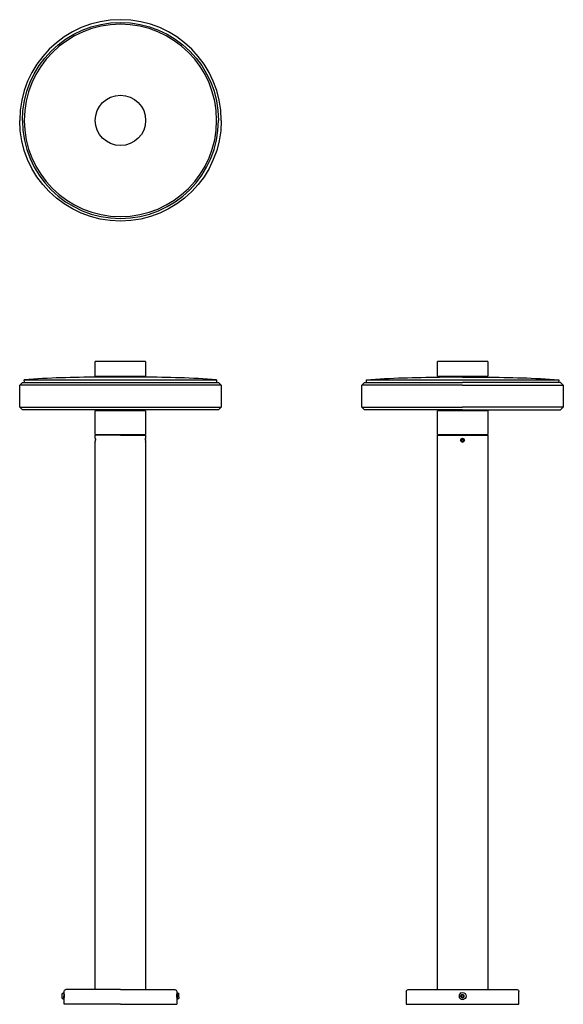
# Model space of a CAD drawing. Extents: x 744 to 1338, y 697 to 1773.
import ezdxf

# ---------------------------------------------------------------- set-up
doc = ezdxf.new("R2010")
doc.units = 0
doc.header["$MEASUREMENT"] = 0
doc.layers.get('0').update_dxf_attribs({"linetype": 'ByLayer'})

msp = doc.modelspace()

# ---------------------------------------------------------------- linework, layer by layer
at = {"color": 7}
for p, q in [((749.5, 1662.6), (749.3, 1662.6)), ((959.3, 1662.6), (959.1, 1662.6)), ((881.8, 1399.2), (826.8, 1399.2)), ((826.8, 1383.2), (826.8, 1399.2)), ((881.8, 1399.2), (881.8, 1383.2)), ((1200.2, 1383.2), (1200.2, 1399.2)), ((1227.7, 1399.2), (1200.2, 1399.2)), ((1255.2, 1399.2), (1227.7, 1399.2)), ((1255.2, 1399.2), (1255.2, 1383.2)), ((744.3, 1373.5), (747.3, 1376.5)), ((747.3, 1376.5), (749.5, 1376.5)), ((749.5, 1376.5), (749.3, 1379.5)), ((749.3, 1379.5), (959.3, 1379.5)), ((749.5, 1376.5), (959.1, 1376.5)), ((826.8, 1383.2), (827.3, 1383.2)), ((827.3, 1383.2), (881.3, 1383.2)), ((827.3, 1382.2), (827.3, 1383.2)), ((829.3, 1382.2), (827.3, 1382.2)), ((881.3, 1382.2), (829.3, 1382.2)), ((881.3, 1383.2), (881.3, 1382.2)), ((881.3, 1383.2), (881.8, 1383.2)), ((959.3, 1379.5), (959.1, 1376.5)), ((959.1, 1376.5), (961.3, 1376.5)), ((961.3, 1376.5), (964.3, 1373.5)), ((1117.7, 1373.5), (1120.7, 1376.5)), ((1120.7, 1376.5), (1122.9, 1376.5)), ((1122.7, 1379.5), (1227.7, 1379.5)), ((1122.9, 1376.5), (1122.7, 1379.5)), ((1122.9, 1376.5), (1227.7, 1376.5)), ((1200.2, 1383.2), (1200.7, 1383.2)), ((1200.7, 1383.2), (1227.7, 1383.2)), ((1200.7, 1382.2), (1200.7, 1383.2)), ((1202.7, 1382.2), (1200.7, 1382.2)), ((1227.7, 1382.2), (1202.7, 1382.2)), ((1227.7, 1383.2), (1254.7, 1383.2)), ((1227.7, 1382.2), (1252.7, 1382.2)), ((1227.7, 1379.5), (1332.7, 1379.5)), ((1332.5, 1376.5), (1227.7, 1376.5)), ((1252.7, 1382.2), (1254.7, 1382.2)), ((1254.7, 1383.2), (1255.2, 1383.2)), ((1254.7, 1383.2), (1254.7, 1382.2)), ((1332.7, 1379.5), (1332.5, 1376.5)), ((1334.7, 1376.5), (1332.5, 1376.5)), ((1334.7, 1376.5), (1337.7, 1373.5)), ((964.3, 1373.5), (744.3, 1373.5)), ((744.3, 1349.5), (744.3, 1373.5)), ((964.3, 1373.5), (964.3, 1349.5)), ((1117.7, 1349.5), (1117.7, 1373.5)), ((1227.7, 1373.5), (1117.7, 1373.5)), ((1227.7, 1373.5), (1337.7, 1373.5)), ((1337.7, 1373.5), (1337.7, 1349.5)), ((744.3, 1349.5), (964.3, 1349.5)), ((747.3, 1346.5), (744.3, 1349.5)), ((961.3, 1346.5), (747.3, 1346.5)), ((881.8, 1345.5), (826.8, 1345.5)), ((826.8, 1319.5), (826.8, 1345.5)), ((881.8, 1345.5), (881.8, 1319.5)), ((964.3, 1349.5), (961.3, 1346.5)), ((1117.7, 1349.5), (1227.7, 1349.5)), ((1120.7, 1346.5), (1117.7, 1349.5)), ((1227.7, 1346.5), (1120.7, 1346.5)), ((1200.2, 1319.5), (1200.2, 1345.5)), ((1227.7, 1345.5), (1200.2, 1345.5)), ((1337.7, 1349.5), (1227.7, 1349.5)), ((1227.7, 1346.5), (1334.7, 1346.5)), ((1255.2, 1345.5), (1227.7, 1345.5)), ((1255.2, 1345.5), (1255.2, 1319.5)), ((1337.7, 1349.5), (1334.7, 1346.5)), ((826.8, 1319.5), (881.8, 1319.5)), ((854.3, 1319), (826.8, 1319)), ((826.8, 1315.6), (826.8, 1319)), ((826.8, 1315.6), (826.9, 1315)), ((826.8, 1311.6), (826.9, 1313.5)), ((826.9, 1315), (826.9, 1313.5)), ((826.9, 1314.3), (826.9, 1315)), ((854.3, 1319), (881.8, 1319)), ((881.7, 1313.5), (881.8, 1315.6)), ((881.8, 1315), (881.7, 1314.3)), ((881.7, 1313.5), (881.8, 1312)), ((881.8, 1319), (881.8, 1315.6)), ((881.8, 1312), (881.8, 1311.4)), ((1200.2, 1319.5), (1227.7, 1319.5)), ((1200.2, 713.4), (1200.2, 1319)), ((1200.2, 1319), (1255.2, 1319)), ((1226.2, 1314.1), (1225.8, 1314.3)), ((1226.6, 1314), (1227.5, 1314.7)), ((1226.8, 1312.8), (1226.6, 1314)), ((1227.8, 1312.4), (1226.8, 1312.8)), ((1227.5, 1314.7), (1228.6, 1314.2)), ((1227.7, 1319.5), (1255.2, 1319.5)), ((1228.8, 1313.1), (1227.8, 1312.4)), ((1228.6, 1314.2), (1228.8, 1313.1)), ((1229.5, 1312.8), (1229.2, 1312.9)), ((1255.2, 1319), (1255.2, 713.4)), ((826.8, 1311.6), (826.8, 1311.4)), ((826.8, 1311.4), (826.8, 1311.6)), ((826.8, 713.4), (826.8, 1311.4)), ((881.8, 1311.4), (881.8, 1311.6)), ((881.8, 1311.4), (881.8, 713.4)), ((792.4, 710.2), (792.8, 710.2)), ((792.4, 710.2), (792.4, 706.4)), ((792.8, 710.2), (792.8, 711.4)), ((792.8, 708.4), (792.8, 710.2)), ((826.8, 713.4), (794.8, 713.4)), ((854.3, 713.4), (826.8, 713.4)), ((854.3, 713.4), (881.8, 713.4)), ((881.8, 713.4), (913.8, 713.4)), ((915.8, 711.4), (915.8, 708.4)), ((916.2, 709.9), (916.2, 710.2)), ((916.2, 709.9), (916.2, 704.9)), ((1166.2, 711.4), (1166.2, 697.4)), ((1168.2, 713.4), (1200.2, 713.4)), ((1200.2, 713.4), (1255.2, 713.4)), ((1255.2, 713.4), (1287.2, 713.4)), ((1289.2, 697.4), (1289.2, 711.4)), ((790.6, 704.5), (790.6, 708.3)), ((792.4, 702.6), (792.4, 706.4)), ((792.4, 706.4), (792.8, 706.4)), ((792.8, 708.4), (792.8, 707.5)), ((792.8, 708.3), (792.8, 708.4)), ((792.8, 706.4), (792.8, 708.4)), ((792.8, 707.5), (792.8, 706.4)), ((792.8, 704.3), (792.8, 706.4)), ((792.8, 706.4), (792.8, 705.6)), ((792.8, 705.6), (792.8, 705)), ((792.8, 697.4), (792.8, 704.3)), ((915.8, 706.4), (915.8, 708.4)), ((915.8, 708.4), (915.8, 708.3)), ((915.8, 706.4), (915.8, 704.3)), ((915.8, 705.6), (915.8, 706.4)), ((915.8, 705), (915.8, 705.6)), ((915.8, 704.3), (915.8, 697.4)), ((916.2, 704.9), (916.2, 702.6)), ((918, 705.7), (918, 708.3)), ((918, 705.7), (918, 704.5)), ((1226.4, 705.8), (1226.5, 707.3)), ((1227.5, 705), (1226.4, 705.8)), ((1226.5, 707.3), (1227.2, 707.6)), ((1227.2, 707.6), (1227.9, 707.8)), ((1227.2, 707.6), (1227.2, 707.6)), ((1228.8, 705.5), (1227.5, 705)), ((1227.9, 707.8), (1229, 707)), ((1229, 707), (1228.8, 705.5)), ((854.3, 697.4), (792.8, 697.4)), ((854.3, 697.4), (915.8, 697.4)), ((1166.2, 697.4), (1289.2, 697.4))]:
    msp.add_line(p, q, dxfattribs=at)
for centre, radius, start, end in [((854.3, 1662.6), 110, 0, 180), ((854.3, 1662.6), 105, 0, 180), ((854.3, 1662.6), 107, 180, 0), ((854.3, 1662.6), 105, 180, 0), ((829.3, 198.6), 1183.6, 90, 93.8757), ((879.3, 198.6), 1183.6, 86.1243, 90), ((1227.7, 1313.5), 2.1, 180, 360), ((1227.7, 1313.5), 1.61, 337.7993, 157.7993), ((1227.7, 706.4), 3.8, 112.4483, 202.4483), ((1227.7, 706.4), 3.8, 202.4483, 292.4483), ((1227.7, 706.4), 1.9, 202.4483, 22.4483), ((1227.7, 706.4), 1.25, 112.4483, 172.4483), ((1227.7, 706.4), 1.25, 172.4483, 232.4483), ((1227.7, 706.4), 1.25, 232.4483, 292.4483)]:
    msp.add_arc(centre, radius, start, end, dxfattribs=at)
at = {"color": 7, "extrusion": (0, 0, -1)}
for centre, radius, start, end in [((-854.3, 1662.6), 107, 0, 180), ((-854.3, 1662.6), 27.5, 360, 180), ((-854.3, 1662.6), 110, 180, 0), ((-854.3, 1662.6), 27.5, 180, 0), ((-1202.7, 198.6), 1183.6, 86.1243, 90), ((-1252.7, 198.6), 1183.6, 90, 93.8757), ((-1227.7, 1313.5), 2.1, 0, 180), ((-1227.7, 1313.5), 2, 202.2007, 22.2007), ((-1227.7, 1313.5), 1.61, 202.2007, 22.2007), ((-794.5, 706.4), 4.32, 26.0598, 61.4762), ((-794.8, 711.4), 2, 360, 90), ((-913.8, 711.4), 2, 90, 180), ((-914.1, 706.4), 4.32, 118.5238, 153.9402), ((-1168.2, 711.4), 2, 360, 90), ((-1227.7, 706.4), 3.8, 67.5517, 157.5517), ((-1287.2, 711.4), 2, 90, 180), ((-794.5, 706.4), 4.32, 298.5238, 333.9402), ((-914.1, 706.4), 4.32, 206.0598, 241.4762), ((-1227.7, 706.4), 1.9, 337.5517, 157.5517), ((-1227.7, 706.4), 1.25, 67.5519, 127.5517), ((-1227.7, 706.4), 1.25, 187.5517, 247.5517), ((-1227.7, 706.4), 1.25, 127.5517, 187.5517), ((-1227.7, 706.4), 3.8, 157.5517, 247.5517)]:
    msp.add_arc(centre, radius, start, end, dxfattribs=at)

doc.saveas('drawing.dxf')
